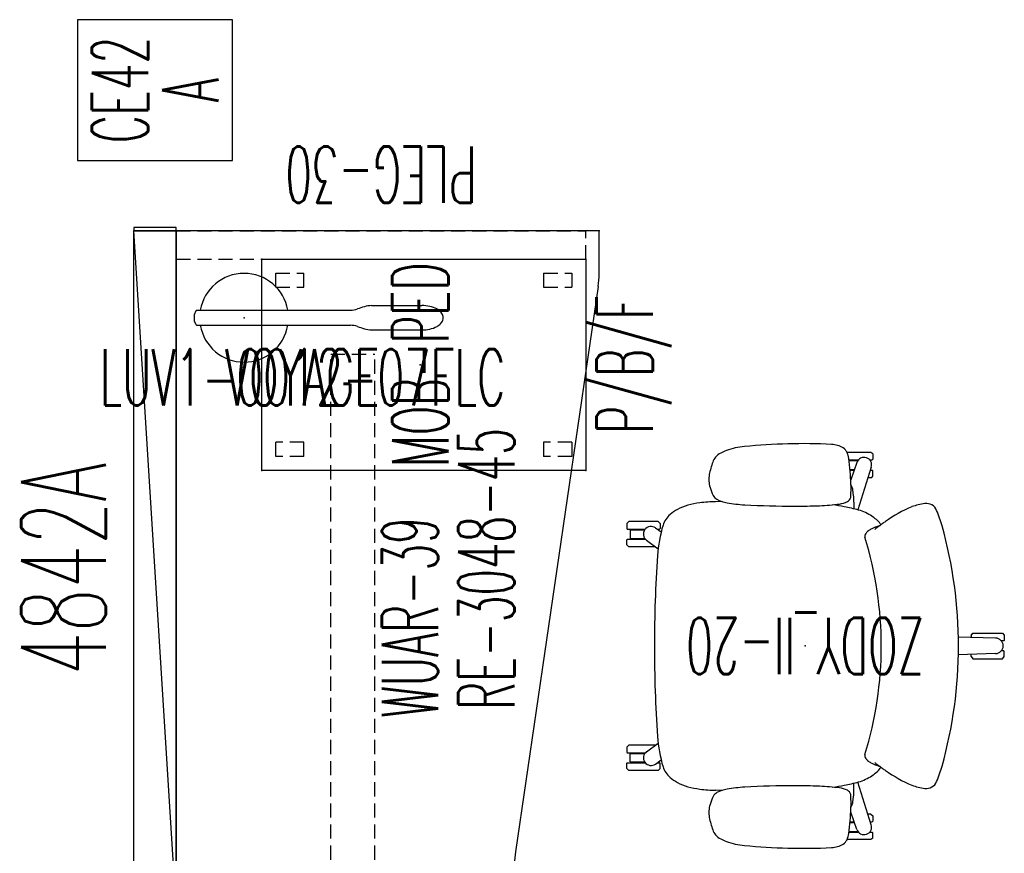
# Model space of a CAD drawing. Header units: inches. Extents: x 66 to 744, y -89 to 88.
# Tile 8 of 256: x 87 to 157, y 29 to 88. Entities that reach past the tile are written whole.
import ezdxf
from ezdxf.enums import TextEntityAlignment as Align

# ---------------------------------------------------------------- set-up
doc = ezdxf.new("R2010")
doc.units = ezdxf.units.IN
doc.header["$MEASUREMENT"] = 0
doc.header["$PDSIZE"] = 0.1
doc.linetypes.add('DASHEDX2', pattern=[1.5, 1, -0.5])
doc.layers.add('A-Anno-Ttld', color=7, linetype='Continuous', lineweight=13)
for name, color, linetype in [('A-FURN-HAWORTH-ATT', 7, 'Continuous'), ('A-FURN-P-COMP-TEXT_UTEXT', 7, 'Continuous'), ('A-FURN-P-FILE', 20, 'Continuous'), ('A-FURN-P-FILE-TEXT2', 20, 'Continuous'), ('A-FURN-P-FILE-TEXT3', 20, 'Continuous'), ('A-FURN-P-LITE', 4, 'Continuous'), ('A-FURN-P-LITE-TEXT', 4, 'Continuous'), ('A-FURN-P-LITE-TEXT2', 4, 'Continuous'), ('A-FURN-P-PNLS', 5, 'Continuous'), ('A-FURN-P-PNLS-CON', 104, 'Continuous'), ('A-FURN-P-PNLS-CON-SYMBOL', 104, 'Continuous'), ('A-FURN-P-PNLS-CON-TEXT2', 104, 'Continuous'), ('A-FURN-P-SEAT', 12, 'Continuous'), ('A-FURN-P-SEAT-TEXT2', 12, 'Continuous'), ('A-FURN-P-TEXT_UTEXT', 7, 'Continuous'), ('A-FURN-P-WKSF', 1, 'Continuous'), ('A-FURN-P-WKSF-ACC', 202, 'Continuous'), ('A-FURN-P-WKSF-ACC-TEXT2', 202, 'Continuous'), ('A-FURN-P-WKSF-SUPPORT', 202, 'Continuous'), ('A-FURN-P-WKSF-SUPPORT-TEXT2', 202, 'Continuous'), ('A-FURN-P-WKSF-TEXT2', 1, 'Continuous'), ('PSATTR', 7, 'Continuous'), ('Specattr', 7, 'Continuous')]:
    doc.layers.add(name, color=color, linetype=linetype)
doc.styles.add('0', font='TXT.SHX')
doc.styles.add('CAD_FNT', font='txt.shx', dxfattribs={"width": 0.6})
doc.styles.add('PM', font='txt.shx', dxfattribs={"width": 0.6})
doc.styles.add('PMSymText', font='txt.shx', dxfattribs={"width": 0.65})
doc.styles.add('SIMPLEX_FNT', font='TXT.SHX', dxfattribs={"height": 1})

# ---------------------------------------------------------------- blocks, each defined once
blk = doc.blocks.new('ZZFJ-3000-PNE-2D')
at = {"layer": 'A-FURN-P-WKSF-ACC', "linetype": 'DASHEDX2'}
for p, q in [((0, 0), (2, 0)), ((0, 0), (0, -29.06)), ((2, 0), (2, -29.06)), ((0, -29.06), (2, -29.06))]:
    blk.add_line(p, q, dxfattribs=at)
at = {"layer": 'A-FURN-P-WKSF-ACC'}
for p in [(0, 0), (2, 0)]:
    blk.add_point(p, dxfattribs=at)
at = {"layer": 'A-FURN-HAWORTH-ATT', "flags": 1}
for tag, height, p in [('PSMC', 1, (0, 0)), ('HAWMC', 0.1, (0, 0)), ('HAWPN', 0.1, (0, -0.167)), ('PSPN', 1, (0, -1.667)), ('PSON', 1, (0, -3.333)), ('PSQT', 1, (0, -5)), ('PST1', 1, (0, -6.667)), ('PST2', 1, (0, -8.333)), ('PST3', 1, (0, -10)), ('PSEC', 1, (0, -11.667))]:
    blk.add_attdef(tag, text='', height=height, dxfattribs=at).set_placement(p, align=Align.TOP_CENTER)
at = {"layer": 'A-FURN-P-WKSF-ACC-TEXT2', "linetype": 'Continuous', "style": 'CAD_FNT', "width": 0.55, "flags": 8}
blk.add_attdef('ITEXT2', text='', height=4, rotation=90, dxfattribs=at).set_placement((6, -14.53), align=Align.MIDDLE_CENTER)
blk = doc.blocks.new('WURE-3048-JC45-2D')
at = {"layer": 'A-FURN-P-WKSF'}
for p, q in [((0, 0), (0, -24)), ((48, 0), (0, 0)), ((48, -30), (48, 0)), ((0, -24), (3.063, -24)), ((44.068, -29.937), (3.932, -24.063)), ((44.937, -30), (48, -30))]:
    blk.add_line(p, q, dxfattribs=at)
for centre, start, end in [((3.063, -30), 81.67435, 90), ((44.937, -24), 261.67436, 270)]:
    blk.add_arc(centre, 6, start, end, dxfattribs=at)
for p in [(0, 0), (48, 0), (0, -24), (48, -30)]:
    blk.add_point(p, dxfattribs=at)
at = {"layer": 'A-FURN-HAWORTH-ATT', "flags": 1}
for tag, p in [('PSMC', (0, 0)), ('PSPN', (0, -1.667)), ('PSON', (0, -3.333)), ('PSQT', (0, -5)), ('PST1', (0, -6.667)), ('PST2', (0, -8.333)), ('PST3', (0, -10)), ('PSEC', (0, -11.667))]:
    blk.add_attdef(tag, text='', height=1, dxfattribs=at).set_placement(p, align=Align.TOP_CENTER)
at = {"layer": 'A-FURN-P-WKSF-TEXT2', "style": '0', "width": 0.55, "flags": 8}
blk.add_attdef('ITEXT2', text='', height=4, dxfattribs=at).set_placement((24, -24), align=Align.CENTER)
blk = doc.blocks.new('JPM-24-2D')
at = {"layer": 'A-FURN-P-FILE'}
for p, q in [((-7.5, 11.25), (7.5, 11.25)), ((-7.5, -11.75), (-7.5, 11.25)), ((7.5, 11.25), (7.5, -11.75)), ((7.5, -11.75), (-7.5, -11.75))]:
    blk.add_line(p, q, dxfattribs=at)
at = {"layer": 'A-FURN-P-FILE', "linetype": 'DASHEDX2'}
for p, q in [((-6.5, 10.25), (-5.5, 10.25)), ((-6.5, 8.25), (-6.5, 10.25)), ((-5.5, 8.25), (-5.5, 10.25)), ((5.5, 10.25), (5.5, 8.25)), ((5.5, 10.25), (6.5, 10.25)), ((6.5, 10.25), (6.5, 8.25)), ((-6.5, 8.25), (-5.5, 8.25)), ((5.5, 8.25), (6.5, 8.25)), ((-6.5, -10.75), (-6.5, -8.75)), ((-5.5, -8.75), (-6.5, -8.75)), ((-5.5, -10.75), (-5.5, -8.75)), ((6.5, -8.75), (5.5, -8.75)), ((5.5, -8.75), (5.5, -10.75)), ((6.5, -8.75), (6.5, -10.75)), ((-5.5, -10.75), (-6.5, -10.75)), ((6.5, -10.75), (5.5, -10.75))]:
    blk.add_line(p, q, dxfattribs=at)
at = {"layer": 'A-FURN-P-FILE'}
for p in [(-7.5, 11.25), (7.5, 11.25), (0, 0), (-7.5, -11.75), (7.5, -11.75)]:
    blk.add_point(p, dxfattribs=at)
at = {"layer": 'A-FURN-HAWORTH-ATT', "flags": 1}
for tag, height, p in [('PSMC', 1, (0, 0)), ('HAWMC', 0.1, (0, 0)), ('HAWPN', 0.1, (0, -0.167)), ('PSPN', 1, (0, -1.667)), ('PSON', 1, (0, -3.333)), ('PSQT', 1, (0, -5)), ('PST1', 1, (0, -6.667)), ('PST2', 1, (0, -8.333)), ('PST3', 1, (0, -10)), ('PSEC', 1, (0, -11.667))]:
    blk.add_attdef(tag, text='', height=height, dxfattribs=at).set_placement(p, align=Align.TOP_CENTER)
at = {"layer": 'A-FURN-P-FILE-TEXT2', "linetype": 'Continuous', "style": 'SIMPLEX_FNT', "width": 0.55, "flags": 8}
blk.add_attdef('ITEXT2', text='', height=4, dxfattribs=at).set_placement((0, 0), align=Align.MIDDLE_CENTER)
at = {"layer": 'A-FURN-P-FILE-TEXT3', "style": '0', "width": 0.55, "flags": 8}
blk.add_attdef('ITEXT3', text='', height=4, dxfattribs=at).set_placement((0, -12.5), align=Align.TOP_CENTER)
blk = doc.blocks.new('LUVX-0012-07FLX-2D')
at = {"layer": 'A-FURN-P-LITE'}
for p, q in [((9.041, 0.867), (12.622, 0.867)), ((-3.518, 0.241), (-3.405, 0.514)), ((-3.515, -0.241), (-3.518, 0.241)), ((-3.405, 0.514), (-3.371, 0.535)), ((-3.371, 0.535), (7.541, 0.535)), ((-3.4, -0.514), (-3.515, -0.241)), ((-3.367, -0.535), (-3.4, -0.514)), ((-3.371, -0.535), (7.541, -0.535)), ((9.041, -0.867), (12.622, -0.867))]:
    blk.add_line(p, q, dxfattribs=at)
for centre, radius, start, end in [((0, 0), 3.15, 9.77858, 170.22144), ((11.32, -8.634), 9.817, 106.48484, 109.47142), ((9.154, -1.314), 2.184, 92.96412, 106.48484), ((12.622, -1.589), 2.456, 64.24203, 90.00004), ((7.541, 2.055), 1.52, 270.00001, 289.47142), ((13.16, -0.323), 1.083, 44.24176, 60.69256), ((13.457, -0.037), 0.671, 17.10542, 44.31247), ((13.561, 0), 0.56, 343.33584, 16.65146), ((0, 0), 3.15, 189.77856, 350.22142), ((7.541, -2.055), 1.52, 70.52858, 89.99999), ((11.32, 8.634), 9.817, 250.52858, 253.51516), ((12.622, 1.589), 2.456, 269.99996, 295.75797), ((13.16, 0.323), 1.083, 299.30744, 315.75824), ((13.457, 0.037), 0.671, 315.68753, 342.89458), ((9.154, 1.314), 2.184, 253.51516, 267.03588)]:
    blk.add_arc(centre, radius, start, end, dxfattribs=at)
blk.add_point((0, 0), dxfattribs=at)
at = {"layer": 'A-FURN-P-COMP-TEXT_UTEXT', "style": 'PMSymText', "width": 0.65, "flags": 8}
for tag, p in [('PSUT1', (5.302, -12.224)), ('PSUT3', (5.302, -24.224))]:
    blk.add_attdef(tag, text='', height=4, dxfattribs=at).set_placement(p, align=Align.CENTER)
at = {"layer": 'A-FURN-P-COMP-TEXT_UTEXT', "style": 'PMSymText', "width": 0.65}
blk.add_attdef('PSUT2', text='', height=4, dxfattribs=at).set_placement((5.302, -18.224), align=Align.CENTER)
at = {"layer": 'A-FURN-P-LITE-TEXT', "linetype": 'Continuous', "style": 'CAD_FNT', "width": 0.55, "flags": 8}
blk.add_attdef('ITEXT', text='', height=4, dxfattribs=at).set_placement((4.138, -2.224), align=Align.TOP_CENTER)
at = {"layer": 'A-FURN-P-LITE-TEXT2', "linetype": 'Continuous', "style": 'CAD_FNT', "width": 0.55, "flags": 8}
blk.add_attdef('ITEXT2', text='', height=4, dxfattribs=at).set_placement((4.138, -2.224), align=Align.TOP_CENTER)
at = {"layer": 'PSATTR', "flags": 1}
for tag in ['PSON', 'PSMC', 'PSDH', 'PSPN', 'PSQT', 'PSEC', 'PST5', 'PST4', 'PST3', 'PST2', 'PST1']:
    blk.add_attdef(tag, text='', height=1, dxfattribs=at).set_placement((0, 0), align=Align.TOP_CENTER)
blk = doc.blocks.new('4842A')
at = {"layer": 'A-FURN-P-PNLS'}
for p, q in [((0, 3), (48, 3)), ((0, 0), (0, 3)), ((0, 0), (48, 3)), ((48, 0), (48, 3)), ((0, 0), (48, 0))]:
    blk.add_line(p, q, dxfattribs=at)
for p in [(0, 3), (48, 3), (0, 0), (0, 0), (48, 0)]:
    blk.add_point(p, dxfattribs=at)
at = {"layer": 'Specattr', "style": 'PM', "width": 0.6, "flags": 8}
blk.add_attdef('ITEXT', text='', height=6, dxfattribs=at).set_placement((24, 8), align=Align.MIDDLE_CENTER)
at = {"layer": 'Specattr', "style": 'PM', "width": 0.6, "flags": 9}
for tag, p in [('HC2', (0, 3)), ('HC3', (48, 3)), ('HC1', (0, 0)), ('HC4', (48, 0))]:
    blk.add_attdef(tag, p, '', height=0.717, dxfattribs=at)
for tag, p in [('PARTNUMB', (0, 0)), ('PST3', (0, 0)), ('PST2', (0, 0)), ('PST1', (0, 0)), ('QUANT', (0, -1))]:
    blk.add_attdef(tag, text='', height=0.717, dxfattribs=at).set_placement(p, align=Align.BOTTOM_CENTER)
blk = doc.blocks.new('WUAR-3900-PH-2D')
at = {"layer": 'A-FURN-P-WKSF-SUPPORT', "linetype": 'DASHEDX2'}
for p, q in [((0.81, -4), (38.19, -4)), ((0.81, -4), (0.81, -7.11)), ((38.19, -4), (38.19, -7.11)), ((0.81, -7.11), (38.19, -7.11))]:
    blk.add_line(p, q, dxfattribs=at)
at = {"layer": 'A-FURN-P-WKSF-SUPPORT'}
blk.add_point((0, 0), dxfattribs=at)
at = {"layer": 'A-FURN-P-TEXT_UTEXT', "style": 'PMSymText', "width": 0.65, "flags": 8}
for tag, p in [('PSUT1', (18.087, -17.611)), ('PSUT3', (18.087, -29.611))]:
    blk.add_attdef(tag, text='', height=4, dxfattribs=at).set_placement(p, align=Align.CENTER)
at = {"layer": 'A-FURN-P-TEXT_UTEXT', "style": 'PMSymText', "width": 0.65}
blk.add_attdef('PSUT2', text='', height=4, dxfattribs=at).set_placement((18.087, -23.611), align=Align.CENTER)
at = {"layer": 'A-FURN-P-WKSF-SUPPORT-TEXT2', "style": '0', "width": 0.55, "flags": 8}
blk.add_attdef('ITEXT2', text='', height=4, rotation=0, dxfattribs=at).set_placement((19.5, -7.61), align=Align.TOP_CENTER)
at = {"layer": 'PSATTR', "flags": 1}
for tag in ['PSON', 'PSMC', 'PSDH', 'PSPN', 'PSQT', 'PSEC', 'PST5', 'PST4', 'PST3', 'PST2', 'PST1']:
    blk.add_attdef(tag, text='', height=1, dxfattribs=at).set_placement((0, 0), align=Align.TOP_CENTER)
blk = doc.blocks.new('VZCE-XX00-P-2D')
at = {"layer": 'A-FURN-P-PNLS-CON'}
for p, q in [((0, 3), (0, 0)), ((0.25, 3), (0, 3)), ((0.25, 0), (0.25, 3)), ((0, 0), (0.25, 0))]:
    blk.add_line(p, q, dxfattribs=at)
for p in [(0, 3), (0, 0)]:
    blk.add_point(p, dxfattribs=at)
at = {"layer": 'A-FURN-P-PNLS-CON-SYMBOL'}
for p, q in [((5, 7), (5, -4)), ((15, 7), (5, 7)), ((15, -4), (15, 7)), ((5, -4), (15, -4))]:
    blk.add_line(p, q, dxfattribs=at)
at = {"layer": 'A-FURN-HAWORTH-ATT', "flags": 1}
for tag, p in [('PSMC', (0, 0)), ('PSPN', (0, -1.667)), ('PSON', (0, -3.333)), ('PSQT', (0, -5)), ('PST1', (0, -6.667)), ('PST2', (0, -8.333)), ('PST3', (0, -10)), ('PSEC', (0, -11.667))]:
    blk.add_attdef(tag, text='', height=1, dxfattribs=at).set_placement(p, align=Align.TOP_CENTER)
at = {"layer": 'A-FURN-P-PNLS-CON-TEXT2', "style": 'CAD_FNT', "width": 0.55, "flags": 8}
for tag, p in [('ITEXT2', (10, 4)), ('ITEXT3', (10, -1))]:
    blk.add_attdef(tag, text='', height=4, dxfattribs=at).set_placement(p, align=Align.MIDDLE_CENTER)
blk = doc.blocks.new('S2T-XX-ARM47-2D')
at = {"layer": 'A-FURN-P-SEAT'}
for p, q in [((-4.8, 13.639), (-4.659, 13.745)), ((-4.8, 13.639), (-4.8, 13.256)), ((-4.659, 13.745), (-2.972, 13.745)), ((-4.8, 13.256), (-4.76, 13.216)), ((-4.575, 13.216), (-4.76, 13.216)), ((-4.691, 12.689), (-3.736, 9.662)), ((-4.608, 13.176), (-4.632, 13.176)), ((-4.632, 13.176), (-4.632, 13.142)), ((-3.109, 13.216), (-3.778, 13.216)), ((-3.114, 13.176), (-3.744, 13.176)), ((-3.666, 13.029), (-3.233, 11.786)), ((-4.8, 12.442), (-4.76, 12.482)), ((-4.8, 12.059), (-4.8, 12.442)), ((-4.659, 11.934), (-4.8, 12.059)), ((-4.626, 12.482), (-4.76, 12.482)), ((-4.659, 11.934), (-4.453, 11.934)), ((-3.181, 12.522), (-3.489, 12.522)), ((-3.184, 12.482), (-3.475, 12.482)), ((-3.285, 11.934), (-3.225, 11.934)), ((-3.457, 10.214), (-3.454, 9.736)), ((5.868, 10.254), (6.354, 10.234)), ((10.294, 8.691), (10.434, 8.841)), ((10.294, 8.691), (10.294, 8.33)), ((10.434, 8.841), (12.516, 8.841)), ((12.516, 8.841), (12.656, 8.691)), ((12.656, 8.691), (12.656, 8.33)), ((10.613, 8.38), (10.213, 8.094)), ((10.294, 8.33), (10.334, 8.29)), ((10.486, 8.29), (10.334, 8.29)), ((12.616, 8.29), (11.346, 8.29)), ((12.425, 8.236), (11.386, 8.236)), ((12.425, 8.236), (12.425, 7.635)), ((12.656, 8.33), (12.616, 8.29)), ((11.259, 7.504), (10.436, 6.888)), ((10.626, 7.03), (12.516, 7.03)), ((12.616, 7.581), (11.342, 7.581)), ((12.425, 7.635), (11.383, 7.635)), ((12.516, 7.03), (12.656, 7.18)), ((12.656, 7.541), (12.616, 7.581)), ((12.656, 7.18), (12.656, 7.541)), ((-13.988, 0.908), (-14.128, 0.758)), ((-14.128, 0.758), (-14.128, 0.394)), ((-11.906, 0.903), (-13.988, 0.908)), ((-11.766, 0.753), (-11.906, 0.903)), ((-11.766, 0.753), (-11.766, 0.589)), ((-14.128, 0.394), (-14.088, 0.354)), ((-14.088, 0.354), (-13.904, 0.354)), ((-13.96, 0.315), (-13.941, 0.315)), ((-13.96, 0.315), (-13.96, 0.288)), ((-13.504, 0.535), (-10.866, 0.617)), ((-14.128, -0.394), (-14.088, -0.354)), ((-14.128, -0.758), (-14.128, -0.394)), ((-14.088, -0.354), (-13.904, -0.354)), ((-13.504, -0.554), (-10.866, -0.62)), ((-11.766, -0.753), (-11.766, -0.598)), ((-13.988, -0.908), (-14.128, -0.758)), ((-11.906, -0.903), (-13.988, -0.908)), ((-11.766, -0.753), (-11.906, -0.903)), ((11.259, -7.504), (10.436, -6.888)), ((10.626, -7.03), (12.516, -7.03)), ((12.616, -7.581), (11.342, -7.581)), ((12.425, -7.635), (11.383, -7.635)), ((12.425, -8.236), (12.425, -7.635)), ((12.516, -7.03), (12.656, -7.18)), ((12.656, -7.541), (12.616, -7.581)), ((12.656, -7.18), (12.656, -7.541)), ((10.613, -8.38), (10.213, -8.094)), ((10.294, -8.33), (10.334, -8.29)), ((10.294, -8.691), (10.294, -8.33)), ((10.486, -8.29), (10.334, -8.29)), ((12.616, -8.29), (11.346, -8.29)), ((12.425, -8.236), (11.386, -8.236)), ((12.656, -8.33), (12.616, -8.29)), ((12.656, -8.691), (12.656, -8.33)), ((10.294, -8.691), (10.434, -8.841)), ((10.434, -8.841), (12.516, -8.841)), ((12.516, -8.841), (12.656, -8.691)), ((-4.691, -12.689), (-3.736, -9.662)), ((-3.457, -10.214), (-3.454, -9.736)), ((5.868, -10.254), (6.354, -10.234)), ((-3.666, -13.029), (-3.233, -11.786)), ((-4.659, -11.934), (-4.8, -12.059)), ((-4.8, -12.059), (-4.8, -12.442)), ((-4.8, -12.442), (-4.76, -12.482)), ((-4.626, -12.482), (-4.76, -12.482)), ((-4.659, -11.934), (-4.453, -11.934)), ((-3.181, -12.522), (-3.489, -12.522)), ((-3.184, -12.482), (-3.475, -12.482)), ((-3.238, -11.934), (-3.225, -11.934)), ((-4.8, -13.256), (-4.76, -13.216)), ((-4.8, -13.639), (-4.8, -13.256)), ((-4.575, -13.216), (-4.76, -13.216)), ((-4.632, -13.176), (-4.632, -13.142)), ((-4.608, -13.176), (-4.632, -13.176)), ((-3.109, -13.216), (-3.778, -13.216)), ((-3.114, -13.176), (-3.744, -13.176)), ((-4.8, -13.639), (-4.659, -13.745)), ((-4.659, -13.745), (-2.972, -13.745))]:
    blk.add_line(p, q, dxfattribs=at)
for centre, radius, start, end in [((-2.279, 13.419), 0.765, 122.96233, 154.38639), ((-1.926, 12.874), 1.415, 105.56026, 122.96233), ((-1.762, 12.286), 2.025, 92.9232, 105.56026), ((0.199, -26.113), 40.475, 84.17891, 92.9232), ((4.118, 10.236), 3.921, 68.02303, 87.28412), ((-4.176, 12.852), 0.54, 19.19273, 197.52851), ((19.638, 10.521), 22.906, 173.00599, 177.5478), ((-1.694, 13.138), 1.414, 154.38639, 173.00599), ((1.911, 5.065), 9.543, 64.68784, 67.35355), ((5.547, 12.753), 1.038, 39.32657, 64.68784), ((5.389, 12.623), 1.243, 20.1175, 39.32657), ((1.21, 11.093), 5.693, 10.87396, 20.1175), ((4.968, 11.815), 1.866, 342.43079, 10.87396), ((-2.685, 11.038), 0.693, 150.79162, 171.51802), ((-2.193, 10.763), 1.256, 147.24432, 150.79162), ((7.783, 11.148), 11.038, 179.67998, 183.19227), ((4.601, 11.165), 7.855, 177.5478, 179.67998), ((2.277, 12.667), 4.69, 334.9977, 342.43079), ((0.037, 10.272), 3.494, 172.68577, 180.9528), ((17.384, 8.045), 20.984, 171.51802, 172.68577), ((-2.755, 10.692), 0.507, 198.38353, 241.93481), ((5.984, 10.938), 0.599, 298.25288, 334.9977), ((-8.597, 9.328), 0.787, 82.01914, 157.75363), ((-9.187, 5.114), 5.042, 71.30032, 82.01914), ((-11.887, -0.001), 10.791, 54.99878, 66.42287), ((-0.518, -2.008), 12.105, 100.71746, 105.67693), ((-2.203, 11.871), 1.808, 244.06995, 262.455), ((0.841, -9.191), 19.417, 98.29134, 100.71746), ((-0.463, 25.011), 15.063, 262.455, 267.89587), ((0.773, 58.646), 48.721, 267.89587, 269.97909), ((0.779, 73.918), 63.993, 269.97909, 273.14587), ((3.765, 19.59), 9.583, 273.14587, 280.66704), ((4.985, 13.112), 2.991, 280.66704, 295.39705), ((6.359, 2.04), 8.195, 82.24154, 90.03475), ((6.502, 3.092), 7.132, 75.26943, 82.24154), ((7.497, 6.876), 3.22, 60.86178, 75.26943), ((-0.008, 5.757), 10.088, 157.45065, 164.0728), ((-3.408, 7.137), 2.462, 122.64001, 141.21521), ((-2.494, 5.709), 4.158, 115.43643, 122.64001), ((-2.958, 6.685), 3.077, 105.67693, 115.43643), ((7.466, 6.82), 3.284, 49.86188, 60.86178), ((8.556, 8.113), 1.593, 16.79689, 49.86188), ((19.901, 0.155), 30.77, 164.21528, 180.28862), ((-11.957, -0.101), 10.913, 53.54868, 54.99878), ((14.365, 35.535), 33.391, 233.54868, 233.98633), ((-1.565, 5.694), 4.803, 141.56863, 142.6171), ((-7.187, 2.399), 6.423, 68.87145, 72.64784), ((-21.518, -13.828), 27.637, 53.12154, 53.98633), ((-5.419, 6.975), 1.517, 60.37057, 68.87145), ((0.419, 5.657), 10.093, 4.32604, 16.79689), ((10.93, 7.938), 0.544, 306.46064, 125.65436), ((20.897, 0), 26.296, 162.94383, 197.05617), ((-5.427, 6.961), 1.533, 49.30439, 60.37057), ((-4.846, 7.636), 0.643, 32.41335, 49.30439), ((-4.898, 7.604), 0.703, 20.10606, 32.41335), ((-4.403, 7.785), 0.177, 335.90821, 20.10606), ((-88.303, -0.088), 99, 0.0507, 3.76782), ((-13.504, -0.01), 0.544, 90, 270), ((19.901, -0.155), 30.77, 179.71138, 195.78472), ((-88.303, 0.088), 99, 356.23218, 359.9493), ((0.419, -5.657), 10.093, 343.20311, 355.67396), ((10.93, -7.938), 0.544, 234.34564, 53.53936), ((-21.518, 13.828), 27.637, 306.01367, 306.87846), ((-5.419, -6.975), 1.517, 291.12855, 299.62943), ((-5.427, -6.961), 1.533, 299.62943, 310.69561), ((-4.846, -7.636), 0.643, 310.69561, 327.58665), ((-4.898, -7.604), 0.703, 327.58665, 339.89394), ((-4.403, -7.785), 0.177, 339.89394, 24.09179), ((-0.008, -5.757), 10.088, 195.9272, 202.54935), ((-11.887, 0.001), 10.791, 293.57713, 305.00122), ((-11.957, 0.101), 10.913, 305.00122, 306.45132), ((14.365, -35.535), 33.391, 126.01367, 126.45132), ((-1.565, -5.694), 4.803, 217.3829, 218.43137), ((-3.408, -7.137), 2.462, 218.78479, 237.35999), ((-7.187, -2.399), 6.423, 287.35216, 291.12855), ((8.556, -8.113), 1.593, 310.13812, 343.20311), ((-8.597, -9.328), 0.787, 202.24637, 277.98086), ((-2.494, -5.709), 4.158, 237.35999, 244.56357), ((-2.958, -6.685), 3.077, 244.56357, 254.32307), ((-0.518, 2.008), 12.105, 254.32307, 259.28254), ((7.497, -6.876), 3.22, 284.73057, 299.13822), ((7.466, -6.82), 3.284, 299.13822, 310.13812), ((-9.187, -5.114), 5.042, 277.98086, 288.69968), ((0.037, -10.272), 3.494, 179.0472, 187.31423), ((-2.755, -10.692), 0.507, 118.06519, 161.61647), ((-2.203, -11.871), 1.808, 97.545, 115.93005), ((0.841, 9.191), 19.417, 259.28254, 261.70866), ((-0.463, -25.011), 15.063, 92.10413, 97.545), ((0.773, -58.646), 48.721, 90.02091, 92.10413), ((0.779, -73.918), 63.993, 86.85413, 90.02091), ((3.765, -19.59), 9.583, 79.33296, 86.85413), ((4.985, -13.112), 2.991, 64.60295, 79.33296), ((5.984, -10.938), 0.599, 25.0023, 61.74712), ((6.359, -2.04), 8.195, 269.96525, 277.75846), ((6.502, -3.092), 7.132, 277.75846, 284.73057), ((17.384, -8.045), 20.984, 187.31423, 188.48198), ((-2.685, -11.038), 0.693, 188.48198, 209.20838), ((7.783, -11.148), 11.038, 176.80773, 180.32002), ((2.277, -12.667), 4.69, 17.56921, 25.0023), ((-2.193, -10.763), 1.256, 209.20838, 212.75568), ((4.601, -11.165), 7.855, 180.32002, 182.4522), ((19.638, -10.521), 22.906, 182.4522, 186.99401), ((4.968, -11.815), 1.866, 349.12604, 17.56921), ((1.21, -11.093), 5.693, 339.8825, 349.12604), ((-4.176, -12.852), 0.54, 162.47149, 340.80727), ((5.389, -12.623), 1.243, 320.67343, 339.8825), ((-1.694, -13.138), 1.414, 186.99401, 205.61361), ((-2.279, -13.419), 0.765, 205.61361, 237.03767), ((4.118, -10.236), 3.921, 272.71588, 291.97697), ((1.911, -5.065), 9.543, 292.64645, 295.31216), ((5.547, -12.753), 1.038, 295.31216, 320.67343), ((-1.926, -12.874), 1.415, 237.03767, 254.43974), ((-1.762, -12.286), 2.025, 254.43974, 267.0768), ((0.199, 26.113), 40.475, 267.0768, 275.82109)]:
    blk.add_arc(centre, radius, start, end, dxfattribs=at)
blk.add_point((0, 0), dxfattribs=at)
at = {"layer": 'A-FURN-P-SEAT-TEXT2', "style": '0', "width": 0.55, "flags": 8}
blk.add_attdef('ITEXT2', text='', height=4, dxfattribs=at).set_placement((0, 0), align=Align.MIDDLE_CENTER)
at = {"layer": 'A-FURN-P-TEXT_UTEXT', "style": 'PMSymText', "width": 0.65, "flags": 8}
for tag, p in [('PSUT1', (-0.736, -20.363)), ('PSUT3', (-0.736, -32.363))]:
    blk.add_attdef(tag, text='', height=4, dxfattribs=at).set_placement(p, align=Align.CENTER)
at = {"layer": 'A-FURN-P-TEXT_UTEXT', "style": 'PMSymText', "width": 0.65}
blk.add_attdef('PSUT2', text='', height=4, dxfattribs=at).set_placement((-0.736, -26.363), align=Align.CENTER)
at = {"layer": 'PSATTR', "flags": 1}
for tag in ['PSON', 'PSMC', 'PSDH', 'PSPN', 'PSQT', 'PSEC', 'PST5', 'PST4', 'PST3', 'PST2', 'PST1']:
    blk.add_attdef(tag, text='', height=1, dxfattribs=at).set_placement((0, 0), align=Align.TOP_CENTER)

msp = doc.modelspace()

# ---------------------------------------------------------------- block references
ref = msp.add_blockref('ZZFJ-3000-PNE-2D', (98.55, 71.317), dxfattribs=dict(rotation=90))
ref.add_attrib('ITEXT2', 'PLEG-30', dxfattribs={"layer": 'A-FURN-P-WKSF-ACC-TEXT2', "linetype": 'Continuous', "height": 4, "rotation": 180, "style": 'CAD_FNT', "width": 0.55, "flags": 8}).set_placement((113.08, 77.317), align=Align.MIDDLE_CENTER)
at = {"layer": 'A-Anno-Ttld'}
ref = msp.add_blockref('VZCE-XX00-P-2D', (98.55, 73.317), dxfattribs=dict(at, rotation=89.99999999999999))
ref.add_attrib('ITEXT2', 'CE42', dxfattribs={"layer": 'A-FURN-P-PNLS-CON-TEXT2', "height": 4, "rotation": 90, "style": 'CAD_FNT', "width": 0.55}).set_placement((94.55, 83.317), align=Align.MIDDLE_CENTER)
ref.add_attrib('ITEXT3', 'A', dxfattribs={"layer": 'A-FURN-P-PNLS-CON-TEXT2', "height": 4, "rotation": 90, "style": 'CAD_FNT', "width": 0.55}).set_placement((99.55, 83.317), align=Align.MIDDLE_CENTER)
ref = msp.add_blockref('4842A', (98.55, 25.317), dxfattribs=dict(at, rotation=89.99999999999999))
ref.add_attrib('ITEXT', '4842A', dxfattribs={"layer": 'Specattr', "height": 6, "rotation": 90, "style": 'PM', "width": 0.6}).set_placement((90.55, 49.317), align=Align.MIDDLE_CENTER)
ref = msp.add_blockref('WURE-3048-JC45-2D', (98.55, 25.317), dxfattribs=dict(at, rotation=90))
ref.add_attrib('ITEXT2', 'RE-3048-45', dxfattribs={"layer": 'A-FURN-P-WKSF-TEXT2', "height": 4, "rotation": 90, "style": '0', "width": 0.55, "flags": 8}).set_placement((122.55, 49.317), align=Align.CENTER)
ref = msp.add_blockref('JPM-24-2D', (115.86, 63.817), dxfattribs=dict(at, rotation=90))
ref.add_attrib('ITEXT3', 'P/B/F', dxfattribs={"layer": 'A-FURN-P-FILE-TEXT3', "height": 4, "rotation": 90, "style": '0', "width": 0.55, "flags": 8}).set_placement((128.36, 63.817), align=Align.TOP_CENTER)
ref.add_attrib('ITEXT2', 'MOB-PED', dxfattribs={"layer": 'A-FURN-P-FILE-TEXT2', "linetype": 'Continuous', "height": 4, "rotation": 90, "style": 'SIMPLEX_FNT', "width": 0.55, "flags": 8}).set_placement((115.86, 63.817), align=Align.MIDDLE_CENTER)
msp.add_blockref('LUVX-0012-07FLX-2D', (103.361, 67.157), dxfattribs=at).add_auto_attribs({'ITEXT2': 'VOYAGE', 'ITEXT': 'LUV1-0012-07FLC'})
ref = msp.add_blockref('WUAR-3900-PH-2D', (105.518, 26.373), dxfattribs=dict(at, rotation=89.99999999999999))
ref.add_attrib('ITEXT2', 'WUAR-39', dxfattribs={"layer": 'A-FURN-P-WKSF-SUPPORT-TEXT2', "height": 4, "rotation": 90, "style": '0', "width": 0.55}).set_placement((113.128, 45.873), align=Align.TOP_CENTER)
ref = msp.add_blockref('S2T-XX-ARM47-2D', (143.167, 43.857), dxfattribs=dict(at, rotation=180))
ref.add_attrib('ITEXT2', 'ZODY_II-20', dxfattribs={"layer": 'A-FURN-P-SEAT-TEXT2', "height": 4, "rotation": 180, "style": '0', "width": 0.55}).set_placement((143.167, 43.857), align=Align.MIDDLE_CENTER)

doc.saveas('drawing.dxf')
